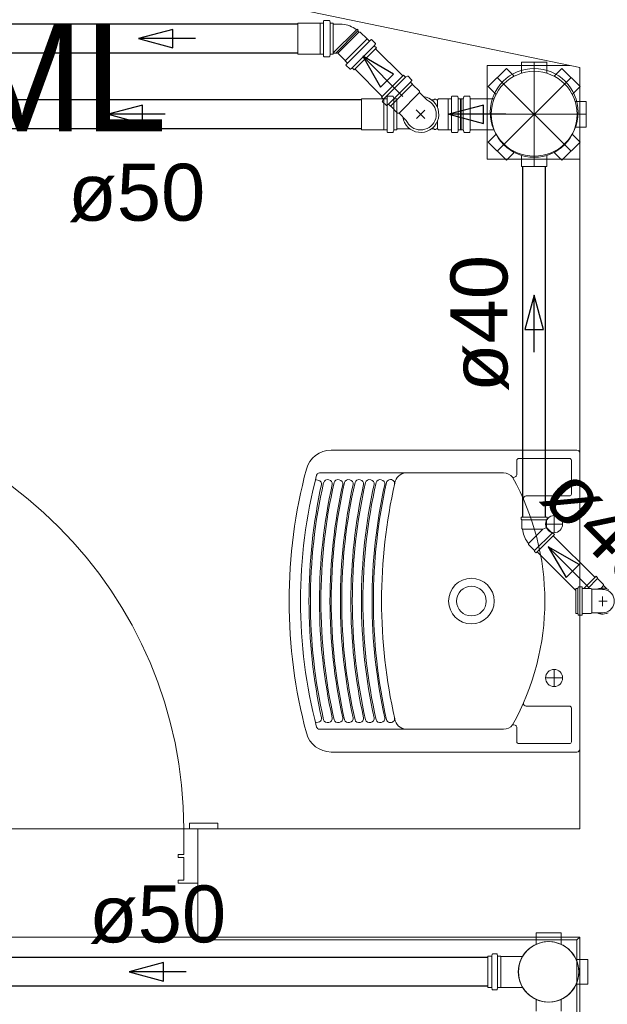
# Model space of a CAD drawing. Header units: millimetres. Extents: x 567 to 934, y -1 to 364.
# Tile 226 of 256: x 637.4 to 639.47, y 163.04 to 166.5. Entities that reach past the tile are written whole.
import ezdxf

# ---------------------------------------------------------------- set-up
doc = ezdxf.new("R2010")
doc.units = ezdxf.units.MM
doc.header["$MEASUREMENT"] = 0
doc.linetypes.add('DASHDOT', pattern=[2.54, 1.27, -0.635, 0, -0.635])
doc.linetypes.add('NULL', pattern=[0])
doc.layers.add('ARQ FINA', color=8, linetype='Continuous')
for name, color, linetype, lineweight in [('CV-Condutos', 14, 'Continuous', 25), ('CV-Sentido conduto', 14, 'Continuous', 30), ('Simbolos', 14, 'Continuous', 20), ('Simbolos_int', 14, 'Continuous', 15), ('TQ-Condutos', 14, 'Continuous', 25), ('TQ-Sentido conduto', 14, 'Continuous', 30), ('TQ-Textos conduto', 7, 'Continuous', 9)]:
    doc.layers.add(name, color=color, linetype=linetype, lineweight=lineweight)
doc.styles.add('Arial', font='arial.ttf')

msp = doc.modelspace()

# ---------------------------------------------------------------- linework, layer by layer
at = {"layer": 'ARQ FINA', "lineweight": 5}
for p, q in [((636.2294, 166.9848), (639.3694, 166.333)), ((639.0449, 166.011), (639.0449, 166.34)), ((639.0449, 166.34), (639.3359, 166.34)), ((639.3359, 166.34), (639.0449, 166.34)), ((639.0449, 166.34), (639.0449, 166.011)), ((639.0449, 166.011), (639.0449, 166.34)), ((639.0449, 166.34), (639.3359, 166.34)), ((639.3694, 166.333), (639.3694, 163.6591)), ((639.3694, 166.011), (639.0449, 166.011)), ((639.0449, 166.011), (639.3694, 166.011)), ((639.3694, 166.011), (639.0449, 166.011)), ((639.3594, 164.9891), (638.4969, 164.9891)), ((639.1486, 164.9022), (639.1486, 164.9531)), ((639.1554, 164.96), (639.3334, 164.96)), ((639.3402, 164.9531), (639.3402, 164.8351)), ((638.4556, 164.9091), (639.1023, 164.9091)), ((638.4572, 164.8819), (638.4419, 164.8858)), ((639.3334, 164.8283), (639.1817, 164.8283)), ((639.2794, 164.7591), (639.2794, 164.6991)), ((639.2494, 164.7291), (639.3094, 164.7291)), ((639.2794, 164.2191), (639.2794, 164.1591)), ((639.2494, 164.1891), (639.3094, 164.1891)), ((639.3334, 164.0902), (639.1817, 164.0902)), ((639.3402, 163.9654), (639.3402, 164.0834)), ((638.4559, 164.0356), (638.442, 164.0321)), ((639.1023, 164.0091), (638.4556, 164.0091)), ((639.1486, 164.0164), (639.1486, 163.9654)), ((638.4969, 163.9291), (639.3594, 163.9291)), ((639.1554, 163.9586), (639.3334, 163.9586)), ((637.9794, 163.6591), (636.5594, 163.6591)), ((638.0294, 163.6591), (637.9794, 163.6591)), ((637.9794, 163.6591), (637.9794, 163.5691)), ((638.0994, 163.6791), (637.9994, 163.6791)), ((637.9994, 163.6791), (637.9994, 163.6591)), ((637.9994, 163.6591), (638.0294, 163.6591)), ((639.3694, 163.6591), (638.0294, 163.6591)), ((638.0294, 163.6591), (638.0294, 163.2791)), ((638.0994, 163.6591), (638.0994, 163.6791)), ((637.9794, 163.5691), (637.9594, 163.5691)), ((637.9594, 163.5691), (637.9594, 163.5591)), ((637.9594, 163.5591), (637.9794, 163.5591)), ((637.9794, 163.5591), (637.9794, 163.4791)), ((637.9794, 163.4791), (637.9594, 163.4791)), ((637.9594, 163.4791), (637.9594, 163.4691)), ((637.9594, 163.4691), (638.0294, 163.4691)), ((636.4294, 163.2791), (638.0294, 163.2791)), ((638.0294, 163.2791), (639.3694, 163.2791)), ((638.0494, 163.2691), (638.0494, 163.2791)), ((638.0494, 163.2691), (639.3594, 163.2691)), ((639.3694, 163.2791), (639.3594, 163.2691)), ((639.3594, 162.0791), (639.3594, 163.2691)), ((639.3694, 163.2791), (639.3694, 157.8755))]:
    msp.add_line(p, q, dxfattribs=at)
msp.add_circle((638.9891, 164.4591), 0.08, dxfattribs=at)
for centre, radius, start, end in [((639.2094, 166.1755), 0.154, 90, 270), ((639.2094, 166.1755), 0.154, 270, 90), ((636.4794, 163.6591), 1.5, 0, 90), ((638.4969, 164.8991), 0.09, 90, 165.0895), ((639.3594, 164.9791), 0.01, 360, 90), ((639.1554, 164.9531), 0.0068, 90, 180), ((639.3334, 164.9531), 0.0068, 0, 90), ((640.1494, 164.4591), 1.8, 165.0895, 180), ((640.1494, 164.4591), 1.76, 165.438, 194.5621), ((638.4556, 164.8991), 0.01, 90, 165.438), ((638.7618, 164.8675), 0.0418, 93.3239, 172.6757), ((639.1021, 164.8688), 0.0404, 39.0437, 89.7957), ((639.1372, 164.9054), 0.0118, 251.6854, 344.0446), ((638.3555, 164.4592), 0.8913, 330.7855, 29.2136), ((640.3506, 164.4591), 1.9316, 167.7567, 192.2433), ((640.3136, 164.4591), 1.8896, 167.2621, 192.7346), ((640.3538, 164.4591), 1.8978, 167.5285, 192.4715), ((638.4493, 164.8707), 0.0138, 351.9143, 54.6727), ((640.3504, 164.4591), 1.8896, 167.2621, 192.7346), ((640.3906, 164.4591), 1.8978, 167.5285, 192.4715), ((640.3869, 164.4591), 1.8896, 167.2621, 192.7346), ((640.4271, 164.4591), 1.8978, 167.5285, 192.4715), ((640.4237, 164.4591), 1.8896, 167.2621, 192.7346), ((640.4639, 164.4591), 1.8978, 167.5285, 192.4715), ((640.4608, 164.4591), 1.8896, 167.2621, 192.7346), ((640.501, 164.4591), 1.8978, 167.5285, 192.4715), ((640.4979, 164.4591), 1.8896, 167.2621, 192.7346), ((640.5381, 164.4591), 1.8978, 167.5285, 192.4715), ((640.5415, 164.4591), 1.8964, 167.3097, 192.6905), ((640.536, 164.4591), 1.8622, 167.1663, 192.8337), ((639.1817, 164.818), 0.0103, 90, 180), ((639.3334, 164.8351), 0.0068, 270, 0), ((639.2794, 164.7291), 0.03, 90, 270), ((639.2794, 164.7291), 0.03, 90, 270), ((639.2794, 164.7291), 0.03, 270, 90), ((639.2794, 164.7291), 0.03, 270, 90), ((638.9891, 164.4591), 0.052, 0, 180), ((640.1494, 164.4591), 1.8, 180, 194.9105), ((638.9891, 164.4591), 0.052, 180, 0), ((639.2794, 164.1891), 0.03, 90, 270), ((639.2794, 164.1891), 0.03, 90, 270), ((639.2794, 164.1891), 0.03, 270, 90), ((639.2794, 164.1891), 0.03, 270, 90), ((639.1817, 164.1005), 0.0102, 180, 270), ((639.3334, 164.0834), 0.00681, 0, 90), ((638.7618, 164.0508), 0.0418, 187.3239, 266.6762), ((638.4969, 164.0191), 0.09, 194.9105, 270), ((638.4556, 164.0191), 0.01, 194.5621, 270), ((639.1021, 164.0498), 0.0404, 270.199, 320.9647), ((639.1372, 164.0131), 0.0118, 15.9512, 108.2638), ((639.1554, 163.9654), 0.0068, 180, 270), ((639.3334, 163.9654), 0.0068, 270, 0), ((639.3594, 163.9391), 0.01, 270, 0)]:
    msp.add_arc(centre, radius, start, end, dxfattribs=at)
for centre, major_axis, ratio, start_param, end_param in [((638.4857, 164.8723), (-0.0151, 0.0033), 0.866837, 3.141593, 6.275174), ((638.5224, 164.8723), (-0.0151, 0.0033), 0.866837, 3.141593, 6.275174), ((638.559, 164.8723), (-0.0151, 0.0033), 0.866837, 3.141593, 6.275174), ((638.5957, 164.8723), (-0.0151, 0.0033), 0.866837, 3.141593, 6.275174), ((638.6328, 164.8723), (-0.0151, 0.0033), 0.866837, 3.141593, 6.275174), ((638.6699, 164.8723), (-0.0151, 0.0033), 0.866837, 3.141593, 6.275174), ((638.7055, 164.8726), (-0.014, 0.0032), 0.924198, 3.141593, 6.283784), ((638.451, 164.0466), (0.0119, 0.0029), 0.98253, 4.891996, 6.283185), ((638.4857, 164.046), (0.0151, 0.0033), 0.86017, 3.141593, 6.283185), ((638.5224, 164.046), (0.0151, 0.0033), 0.86017, 3.141593, 6.283185), ((638.559, 164.046), (0.0151, 0.0033), 0.86017, 3.141593, 6.283185), ((638.5957, 164.046), (0.0151, 0.0033), 0.86017, 3.141593, 6.283185), ((638.6328, 164.046), (0.0151, 0.0033), 0.86017, 3.141593, 6.283185), ((638.6699, 164.046), (0.0151, 0.0033), 0.86017, 3.141593, 6.283185), ((638.7055, 164.0457), (0.014, 0.0032), 0.924203, 3.140999, 6.28319)]:
    msp.add_ellipse(centre, major_axis=major_axis, ratio=ratio, start_param=start_param, end_param=end_param, dxfattribs=at)
at = {"layer": 'CV-Condutos'}
for p, q in [((638.3801, 166.4851), (637.3281, 166.4851)), ((638.3801, 166.3837), (637.3281, 166.3837)), ((638.748, 166.3033), (638.6527, 166.3986)), ((638.6763, 166.2316), (638.581, 166.3269))]:
    msp.add_line(p, q, dxfattribs=at)
at = {"layer": 'CV-Sentido conduto'}
for p, q in [((637.9418, 166.4667), (637.8211, 166.4344)), ((637.9418, 166.402), (637.9418, 166.4667)), ((637.8211, 166.4344), (637.9418, 166.402)), ((638.6075, 166.3721), (638.67, 166.2639)), ((638.7158, 166.3096), (638.6075, 166.3721)), ((638.67, 166.2639), (638.7158, 166.3096))]:
    msp.add_line(p, q, dxfattribs=at)
for points in [[(638.0211, 166.4344), (637.8211, 166.4344)], [(638.7489, 166.2307), (638.6075, 166.3721)]]:
    msp.add_lwpolyline(points, dxfattribs=at)
at = {"layer": 'Simbolos'}
for p, q in [((638.4582, 166.4887), (638.3801, 166.4887)), ((638.4586, 166.4891), (638.4582, 166.4887)), ((638.468, 166.4891), (638.4586, 166.4891)), ((638.4704, 166.4961), (638.47, 166.4909)), ((638.4899, 166.498), (638.4724, 166.498)), ((638.4919, 166.4965), (638.4935, 166.4905)), ((638.5041, 166.4891), (638.4954, 166.4891)), ((638.5041, 166.4891), (638.5041, 166.3797)), ((638.529, 166.4851), (638.5041, 166.4851)), ((638.5857, 166.4656), (638.5881, 166.4675)), ((638.5922, 166.4634), (638.5881, 166.4675)), ((638.5903, 166.4611), (638.5922, 166.4634)), ((638.5939, 166.4574), (638.5903, 166.4611)), ((638.599, 166.4574), (638.5939, 166.4574)), ((638.6228, 166.4336), (638.599, 166.4574)), ((638.6234, 166.4336), (638.6228, 166.4336)), ((638.63, 166.427), (638.6234, 166.4336)), ((638.6367, 166.4303), (638.6327, 166.4269)), ((638.6518, 166.4178), (638.6394, 166.4302)), ((638.6521, 166.4154), (638.6491, 166.41)), ((638.4582, 166.3801), (638.3801, 166.3801)), ((638.4586, 166.3797), (638.4582, 166.3801)), ((638.5203, 166.3837), (638.5041, 166.3837)), ((638.5222, 166.3806), (638.5222, 166.3817)), ((638.546, 166.3569), (638.5222, 166.3806)), ((638.6555, 166.4015), (638.5782, 166.3241)), ((638.6555, 166.4015), (638.6494, 166.4076)), ((638.468, 166.3797), (638.4586, 166.3797)), ((638.4704, 166.3726), (638.47, 166.3778)), ((638.4899, 166.3708), (638.4724, 166.3708)), ((638.4919, 166.3722), (638.4935, 166.3782)), ((638.5041, 166.3797), (638.4954, 166.3797)), ((638.546, 166.3563), (638.546, 166.3569)), ((638.5526, 166.3497), (638.546, 166.3563)), ((638.5494, 166.3429), (638.5528, 166.347)), ((639.1644, 166.3515), (639.1644, 166.3126)), ((639.1644, 166.3515), (639.2544, 166.3515)), ((639.2544, 166.3515), (639.2544, 166.3126)), ((638.5619, 166.3278), (638.5495, 166.3402)), ((638.5643, 166.3275), (638.5696, 166.3306)), ((638.5782, 166.3241), (638.572, 166.3303)), ((639.0481, 166.2661), (639.1118, 166.3297)), ((639.1118, 166.3297), (639.1393, 166.3022)), ((639.3069, 166.3297), (639.2795, 166.3022)), ((639.3069, 166.3297), (639.3706, 166.2661)), ((638.7508, 166.3061), (638.6734, 166.2287)), ((638.7508, 166.3061), (638.7569, 166.3)), ((638.7646, 166.3027), (638.7593, 166.2996)), ((638.7671, 166.3024), (638.7794, 166.29)), ((638.7796, 166.2873), (638.7762, 166.2832)), ((638.7763, 166.2805), (638.7829, 166.2739)), ((638.7829, 166.2739), (638.7829, 166.2734)), ((638.7829, 166.2734), (638.8067, 166.2496)), ((638.8067, 166.2496), (638.8067, 166.2445)), ((638.8067, 166.2445), (638.8324, 166.2188)), ((639.0481, 166.2661), (639.0756, 166.2386)), ((639.3706, 166.2661), (639.3431, 166.2386)), ((638.6814, 166.2228), (638.6033, 166.2228)), ((638.6734, 166.2287), (638.6795, 166.2226)), ((638.6768, 166.2149), (638.6799, 166.2202)), ((638.6771, 166.2124), (638.6895, 166.2001)), ((638.6818, 166.2232), (638.6814, 166.2228)), ((638.6911, 166.2232), (638.6818, 166.2232)), ((638.6936, 166.2303), (638.6931, 166.225)), ((638.7131, 166.2321), (638.6956, 166.2321)), ((638.715, 166.2306), (638.7166, 166.2247)), ((638.7273, 166.2232), (638.7186, 166.2232)), ((638.7273, 166.2232), (638.7273, 166.1138)), ((638.8586, 166.2191), (638.8495, 166.2191)), ((638.8586, 166.2191), (638.8588, 166.2221)), ((638.8647, 166.2221), (638.8588, 166.2221)), ((638.865, 166.2191), (638.8647, 166.2221)), ((638.8702, 166.2191), (638.865, 166.2191)), ((638.8738, 166.2227), (638.8702, 166.2191)), ((638.9074, 166.2227), (638.8738, 166.2227)), ((638.9078, 166.2231), (638.9074, 166.2227)), ((638.9171, 166.2231), (638.9078, 166.2231)), ((638.9196, 166.2302), (638.9191, 166.2249)), ((638.9391, 166.232), (638.9216, 166.232)), ((638.941, 166.2305), (638.9426, 166.2246)), ((638.9533, 166.2231), (638.9446, 166.2231)), ((638.9504, 166.1138), (638.9504, 166.2232)), ((638.9504, 166.2232), (638.9591, 166.2232)), ((638.9533, 166.1137), (638.9533, 166.2231)), ((638.9626, 166.2306), (638.961, 166.2247)), ((638.9645, 166.2321), (638.982, 166.2321)), ((638.984, 166.2303), (638.9845, 166.225)), ((638.9865, 166.2232), (639.0686, 166.2232)), ((639.3924, 166.2135), (639.3535, 166.2135)), ((639.3924, 166.2135), (639.3924, 166.1235)), ((638.6922, 166.1999), (638.6962, 166.2033)), ((638.699, 166.2032), (638.7056, 166.1966)), ((638.7056, 166.1966), (638.7061, 166.1966)), ((638.7061, 166.1966), (638.7299, 166.1728)), ((638.7299, 166.1728), (638.735, 166.1728)), ((638.735, 166.1728), (638.7607, 166.1471)), ((638.6814, 166.1142), (638.6033, 166.1142)), ((638.6818, 166.1138), (638.6814, 166.1142)), ((638.6911, 166.1138), (638.6818, 166.1138)), ((638.6936, 166.1067), (638.6931, 166.112)), ((638.7131, 166.1049), (638.6956, 166.1049)), ((638.715, 166.1064), (638.7166, 166.1123)), ((638.7273, 166.1138), (638.7186, 166.1138)), ((638.7727, 166.1177), (638.7273, 166.1177)), ((638.8586, 166.1177), (638.8495, 166.1177)), ((638.8586, 166.1177), (638.8588, 166.1147)), ((638.8647, 166.1147), (638.8588, 166.1147)), ((638.865, 166.1177), (638.8647, 166.1147)), ((638.8702, 166.1177), (638.865, 166.1177)), ((638.8738, 166.1141), (638.8702, 166.1177)), ((638.9074, 166.1141), (638.8738, 166.1141)), ((638.9078, 166.1137), (638.9074, 166.1141)), ((638.9171, 166.1137), (638.9078, 166.1137)), ((638.9196, 166.1066), (638.9191, 166.1119)), ((638.9391, 166.1048), (638.9216, 166.1048)), ((638.941, 166.1063), (638.9426, 166.1122)), ((638.9533, 166.1137), (638.9446, 166.1137)), ((638.9504, 166.1138), (638.9591, 166.1138)), ((638.9626, 166.1064), (638.961, 166.1123)), ((638.9645, 166.1049), (638.982, 166.1049)), ((638.984, 166.1067), (638.9845, 166.112)), ((638.9865, 166.1138), (639.0686, 166.1138)), ((639.3924, 166.1235), (639.3535, 166.1235)), ((639.0481, 166.0709), (639.0756, 166.0984)), ((639.1118, 166.0073), (639.0481, 166.0709)), ((639.3706, 166.0709), (639.3069, 166.0073)), ((639.3706, 166.0709), (639.3431, 166.0984)), ((639.1118, 166.0073), (639.1393, 166.0348)), ((639.3069, 166.0073), (639.2795, 166.0348)), ((639.1644, 165.9855), (639.1644, 166.0244)), ((639.2544, 165.9855), (639.2544, 166.0244)), ((639.2544, 165.9855), (639.1644, 165.9855)), ((639.255, 164.7542), (639.1638, 164.7542)), ((639.1638, 164.7542), (639.1638, 164.7462)), ((639.1638, 164.7462), (639.1658, 164.7442)), ((639.1658, 164.7442), (639.1658, 164.7142)), ((639.255, 164.7462), (639.253, 164.7442)), ((639.253, 164.7442), (639.253, 164.7172)), ((639.255, 164.7542), (639.255, 164.7462)), ((639.1658, 164.7142), (639.1682, 164.7118)), ((639.2805, 164.6925), (639.216, 164.628)), ((639.272, 164.6982), (639.253, 164.7172)), ((639.2748, 164.6982), (639.272, 164.6982)), ((639.2805, 164.6925), (639.2748, 164.6982)), ((639.1891, 164.6577), (639.1891, 164.6611)), ((639.2104, 164.6365), (639.1891, 164.6577)), ((639.2104, 164.6337), (639.2104, 164.6365)), ((639.216, 164.628), (639.2104, 164.6337)), ((639.4265, 164.5466), (639.3832, 164.5033)), ((639.4265, 164.5466), (639.4321, 164.5409)), ((639.4321, 164.5409), (639.4321, 164.5381)), ((639.4321, 164.5381), (639.4533, 164.5169)), ((639.4533, 164.5169), (639.4533, 164.5134)), ((639.4647, 164.5021), (639.4533, 164.5134)), ((639.3554, 164.5033), (639.3554, 164.4151)), ((639.3554, 164.5033), (639.3616, 164.5033)), ((639.3643, 164.5078), (639.3635, 164.5048)), ((639.3663, 164.5093), (639.3758, 164.5093)), ((639.3778, 164.5075), (639.378, 164.5051)), ((639.38, 164.5033), (639.4084, 164.5033)), ((639.4084, 164.5033), (639.4113, 164.5004)), ((639.4298, 164.5004), (639.4113, 164.5004)), ((639.4494, 164.5004), (639.4298, 164.5004)), ((639.3554, 164.4151), (639.3616, 164.4151)), ((639.3643, 164.4106), (639.3635, 164.4136)), ((639.3663, 164.4091), (639.3758, 164.4091)), ((639.3778, 164.4109), (639.378, 164.4133)), ((639.38, 164.4151), (639.4084, 164.4151)), ((639.4084, 164.4151), (639.4113, 164.418)), ((639.4298, 164.418), (639.4113, 164.418)), ((639.4494, 164.418), (639.4298, 164.418)), ((639.2164, 163.2944), (639.3036, 163.2944)), ((639.2164, 163.2539), (639.2164, 163.2944)), ((639.3036, 163.2539), (639.3036, 163.2944)), ((639.0464, 163.2117), (639.0464, 163.1023)), ((639.0464, 163.2117), (639.0604, 163.2117)), ((639.0604, 163.2117), (639.0624, 163.2192)), ((639.0643, 163.2206), (639.0781, 163.2206)), ((639.0805, 163.2136), (639.0801, 163.2188)), ((639.0825, 163.2117), (639.0919, 163.2117)), ((639.0919, 163.2117), (639.0923, 163.2113)), ((639.0923, 163.2113), (639.167, 163.2113)), ((639.3568, 163.2006), (639.3982, 163.2006)), ((639.3982, 163.2006), (639.3982, 163.1134)), ((639.0464, 163.1023), (639.0604, 163.1023)), ((639.0604, 163.1023), (639.0624, 163.0949)), ((639.0805, 163.1005), (639.0801, 163.0953)), ((639.0825, 163.1023), (639.0919, 163.1023)), ((639.0919, 163.1023), (639.0923, 163.1027)), ((639.0923, 163.1027), (639.167, 163.1027)), ((639.3568, 163.1134), (639.3982, 163.1134)), ((639.0643, 163.0934), (639.0781, 163.0934)), ((639.2164, 163.0602), (639.2164, 163.0189)), ((639.3036, 163.0602), (639.3036, 163.0189))]:
    msp.add_line(p, q, dxfattribs=at)
for points in [[(638.468, 166.4891), (638.4683, 166.4891), (638.4686, 166.4892), (638.4689, 166.4893), (638.4692, 166.4895), (638.4694, 166.4897), (638.4696, 166.49), (638.4698, 166.4902), (638.4699, 166.4906), (638.47, 166.4909)], [(638.4724, 166.498), (638.4721, 166.4979), (638.4718, 166.4978), (638.4715, 166.4977), (638.4712, 166.4975), (638.471, 166.4973), (638.4708, 166.4971), (638.4706, 166.4968), (638.4705, 166.4965), (638.4704, 166.4961)], [(638.4919, 166.4965), (638.4918, 166.4967), (638.4916, 166.497), (638.4915, 166.4972), (638.4913, 166.4974), (638.491, 166.4976), (638.4908, 166.4978), (638.4905, 166.4979), (638.4902, 166.4979), (638.4899, 166.498)], [(638.4935, 166.4905), (638.4936, 166.4903), (638.4937, 166.49), (638.4939, 166.4898), (638.4941, 166.4896), (638.4943, 166.4894), (638.4946, 166.4892), (638.4948, 166.4891), (638.4951, 166.4891), (638.4954, 166.4891)], [(638.5857, 166.4656), (638.5802, 166.4695), (638.5744, 166.4731), (638.5684, 166.4761), (638.5621, 166.4788), (638.5557, 166.481), (638.5492, 166.4827), (638.5425, 166.484), (638.5358, 166.4848), (638.529, 166.4851)], [(638.63, 166.427), (638.6302, 166.4268), (638.6305, 166.4266), (638.6308, 166.4265), (638.6311, 166.4265), (638.6315, 166.4264), (638.6318, 166.4265), (638.6321, 166.4266), (638.6324, 166.4267), (638.6327, 166.4269)], [(638.6394, 166.4302), (638.6392, 166.4304), (638.6389, 166.4306), (638.6386, 166.4307), (638.6383, 166.4307), (638.6379, 166.4308), (638.6376, 166.4307), (638.6373, 166.4306), (638.637, 166.4305), (638.6367, 166.4303)], [(638.6521, 166.4154), (638.6523, 166.4156), (638.6523, 166.4159), (638.6524, 166.4162), (638.6524, 166.4165), (638.6524, 166.4168), (638.6523, 166.4171), (638.6522, 166.4173), (638.652, 166.4176), (638.6518, 166.4178)], [(638.5223, 166.3816), (638.5222, 166.382), (638.5221, 166.3823), (638.522, 166.3826), (638.5218, 166.3829), (638.5215, 166.3832), (638.5213, 166.3834), (638.5209, 166.3835), (638.5206, 166.3836), (638.5203, 166.3836)], [(638.6491, 166.41), (638.6489, 166.4098), (638.6489, 166.4095), (638.6488, 166.4092), (638.6488, 166.4089), (638.6488, 166.4086), (638.6489, 166.4084), (638.649, 166.4081), (638.6492, 166.4078), (638.6494, 166.4076)], [(638.47, 166.3778), (638.4699, 166.3782), (638.4698, 166.3785), (638.4696, 166.3788), (638.4694, 166.379), (638.4692, 166.3792), (638.4689, 166.3794), (638.4686, 166.3795), (638.4683, 166.3796), (638.468, 166.3797)], [(638.4704, 166.3726), (638.4705, 166.3723), (638.4706, 166.3719), (638.4708, 166.3717), (638.471, 166.3714), (638.4712, 166.3712), (638.4715, 166.371), (638.4718, 166.3709), (638.4721, 166.3708), (638.4724, 166.3708)], [(638.4899, 166.3708), (638.4902, 166.3708), (638.4905, 166.3708), (638.4908, 166.3709), (638.491, 166.3711), (638.4913, 166.3713), (638.4915, 166.3715), (638.4916, 166.3717), (638.4918, 166.372), (638.4919, 166.3722)], [(638.4954, 166.3797), (638.4951, 166.3796), (638.4948, 166.3796), (638.4946, 166.3795), (638.4943, 166.3793), (638.4941, 166.3791), (638.4939, 166.3789), (638.4937, 166.3787), (638.4936, 166.3784), (638.4935, 166.3782)], [(638.5527, 166.347), (638.5529, 166.3472), (638.5531, 166.3475), (638.5532, 166.3479), (638.5532, 166.3482), (638.5532, 166.3485), (638.5531, 166.3488), (638.553, 166.3491), (638.5528, 166.3494), (638.5526, 166.3497)], [(638.5494, 166.3429), (638.5492, 166.3427), (638.549, 166.3424), (638.5489, 166.342), (638.5489, 166.3417), (638.5489, 166.3414), (638.549, 166.3411), (638.5491, 166.3408), (638.5493, 166.3405), (638.5495, 166.3402)], [(638.5619, 166.3278), (638.5621, 166.3276), (638.5623, 166.3275), (638.5626, 166.3274), (638.5629, 166.3273), (638.5632, 166.3273), (638.5635, 166.3273), (638.5637, 166.3273), (638.564, 166.3274), (638.5643, 166.3275)], [(638.572, 166.3303), (638.5718, 166.3305), (638.5716, 166.3306), (638.5713, 166.3307), (638.571, 166.3308), (638.5707, 166.3309), (638.5704, 166.3308), (638.5702, 166.3308), (638.5699, 166.3307), (638.5696, 166.3306)], [(638.7569, 166.3), (638.7571, 166.2998), (638.7574, 166.2996), (638.7576, 166.2995), (638.7579, 166.2994), (638.7582, 166.2994), (638.7585, 166.2994), (638.7588, 166.2994), (638.7591, 166.2995), (638.7593, 166.2996)], [(638.7671, 166.3024), (638.7668, 166.3026), (638.7666, 166.3027), (638.7663, 166.3028), (638.766, 166.3029), (638.7658, 166.303), (638.7655, 166.303), (638.7652, 166.3029), (638.7649, 166.3028), (638.7646, 166.3027)], [(638.7762, 166.2833), (638.776, 166.283), (638.7759, 166.2827), (638.7758, 166.2824), (638.7757, 166.282), (638.7757, 166.2817), (638.7758, 166.2814), (638.7759, 166.2811), (638.7761, 166.2808), (638.7763, 166.2806)], [(638.7796, 166.2873), (638.7798, 166.2876), (638.7799, 166.2879), (638.78, 166.2882), (638.78, 166.2885), (638.78, 166.2888), (638.78, 166.2892), (638.7798, 166.2895), (638.7797, 166.2898), (638.7795, 166.29)], [(638.6768, 166.2149), (638.6767, 166.2146), (638.6766, 166.2143), (638.6765, 166.214), (638.6765, 166.2138), (638.6766, 166.2135), (638.6766, 166.2132), (638.6768, 166.2129), (638.6769, 166.2127), (638.6771, 166.2125)], [(638.6799, 166.2202), (638.68, 166.2205), (638.6801, 166.2207), (638.6801, 166.221), (638.6801, 166.2213), (638.6801, 166.2216), (638.68, 166.2219), (638.6799, 166.2221), (638.6797, 166.2224), (638.6796, 166.2226)], [(638.6911, 166.2232), (638.6915, 166.2232), (638.6918, 166.2233), (638.6921, 166.2234), (638.6924, 166.2236), (638.6926, 166.2239), (638.6928, 166.2241), (638.693, 166.2244), (638.6931, 166.2247), (638.6931, 166.225)], [(638.6956, 166.2321), (638.6953, 166.2321), (638.6949, 166.232), (638.6946, 166.2319), (638.6944, 166.2317), (638.6941, 166.2315), (638.6939, 166.2312), (638.6938, 166.2309), (638.6936, 166.2306), (638.6936, 166.2303)], [(638.715, 166.2306), (638.7149, 166.2309), (638.7148, 166.2312), (638.7146, 166.2314), (638.7144, 166.2316), (638.7142, 166.2318), (638.714, 166.2319), (638.7137, 166.232), (638.7134, 166.2321), (638.7131, 166.2321)], [(638.7166, 166.2247), (638.7167, 166.2244), (638.7169, 166.2242), (638.717, 166.2239), (638.7172, 166.2237), (638.7175, 166.2235), (638.7177, 166.2234), (638.718, 166.2233), (638.7183, 166.2232), (638.7186, 166.2232)], [(638.7607, 166.1471), (638.7643, 166.14), (638.7689, 166.1336), (638.7744, 166.1279), (638.7806, 166.123), (638.7875, 166.1191), (638.7948, 166.1162), (638.8026, 166.1144), (638.8104, 166.1137), (638.8183, 166.1142), (638.8261, 166.1158), (638.8335, 166.1186), (638.8405, 166.1223), (638.8468, 166.1271), (638.8524, 166.1327), (638.8572, 166.139), (638.8609, 166.146), (638.8637, 166.1534), (638.8653, 166.1611), (638.8658, 166.169), (638.8651, 166.1769), (638.8633, 166.1846), (638.8604, 166.192), (638.8565, 166.1989), (638.8516, 166.2051), (638.8459, 166.2106), (638.8394, 166.2152), (638.8324, 166.2188)], [(638.9171, 166.2231), (638.9175, 166.2232), (638.9178, 166.2232), (638.9181, 166.2234), (638.9184, 166.2235), (638.9186, 166.2238), (638.9188, 166.224), (638.919, 166.2243), (638.9191, 166.2246), (638.9191, 166.225)], [(638.9216, 166.232), (638.9213, 166.232), (638.9209, 166.2319), (638.9206, 166.2318), (638.9204, 166.2316), (638.9201, 166.2314), (638.9199, 166.2311), (638.9198, 166.2308), (638.9196, 166.2305), (638.9196, 166.2302)], [(638.941, 166.2305), (638.9409, 166.2308), (638.9408, 166.2311), (638.9406, 166.2313), (638.9404, 166.2315), (638.9402, 166.2317), (638.94, 166.2318), (638.9397, 166.2319), (638.9394, 166.232), (638.9391, 166.232)], [(638.9426, 166.2246), (638.9427, 166.2243), (638.9429, 166.2241), (638.943, 166.2238), (638.9432, 166.2236), (638.9435, 166.2235), (638.9437, 166.2233), (638.944, 166.2232), (638.9443, 166.2232), (638.9446, 166.2231)], [(638.9591, 166.2232), (638.9594, 166.2232), (638.9596, 166.2233), (638.9599, 166.2234), (638.9602, 166.2235), (638.9604, 166.2237), (638.9606, 166.2239), (638.9608, 166.2242), (638.9609, 166.2244), (638.961, 166.2247)], [(638.9645, 166.2321), (638.9642, 166.2321), (638.964, 166.232), (638.9637, 166.2319), (638.9634, 166.2318), (638.9632, 166.2316), (638.963, 166.2314), (638.9628, 166.2312), (638.9627, 166.2309), (638.9626, 166.2306)], [(638.984, 166.2303), (638.984, 166.2306), (638.9839, 166.2309), (638.9837, 166.2312), (638.9835, 166.2315), (638.9833, 166.2317), (638.983, 166.2319), (638.9827, 166.232), (638.9824, 166.2321), (638.982, 166.2321)], [(638.9845, 166.225), (638.9846, 166.2247), (638.9847, 166.2244), (638.9848, 166.2241), (638.985, 166.2239), (638.9853, 166.2236), (638.9856, 166.2234), (638.9859, 166.2233), (638.9862, 166.2232), (638.9865, 166.2232)], [(638.6895, 166.2001), (638.6898, 166.1998), (638.69, 166.1997), (638.6904, 166.1996), (638.6907, 166.1995), (638.691, 166.1995), (638.6913, 166.1995), (638.6916, 166.1996), (638.6919, 166.1997), (638.6922, 166.1999)], [(638.699, 166.2032), (638.6987, 166.2034), (638.6984, 166.2036), (638.6981, 166.2037), (638.6978, 166.2038), (638.6975, 166.2038), (638.6971, 166.2037), (638.6968, 166.2037), (638.6965, 166.2035), (638.6963, 166.2033)], [(638.6931, 166.112), (638.6931, 166.1123), (638.693, 166.1126), (638.6928, 166.1129), (638.6926, 166.1132), (638.6924, 166.1134), (638.6921, 166.1136), (638.6918, 166.1137), (638.6915, 166.1138), (638.6911, 166.1138)], [(638.6936, 166.1067), (638.6936, 166.1064), (638.6938, 166.1061), (638.6939, 166.1058), (638.6941, 166.1056), (638.6944, 166.1053), (638.6946, 166.1051), (638.6949, 166.105), (638.6953, 166.1049), (638.6956, 166.1049)], [(638.7131, 166.1049), (638.7134, 166.1049), (638.7137, 166.105), (638.714, 166.1051), (638.7142, 166.1052), (638.7144, 166.1054), (638.7146, 166.1056), (638.7148, 166.1059), (638.7149, 166.1061), (638.715, 166.1064)], [(638.7186, 166.1138), (638.7183, 166.1138), (638.718, 166.1137), (638.7177, 166.1136), (638.7175, 166.1135), (638.7172, 166.1133), (638.717, 166.1131), (638.7169, 166.1129), (638.7167, 166.1126), (638.7166, 166.1123)], [(638.9191, 166.1119), (638.9191, 166.1122), (638.919, 166.1125), (638.9188, 166.1128), (638.9186, 166.1131), (638.9184, 166.1133), (638.9181, 166.1135), (638.9178, 166.1136), (638.9175, 166.1137), (638.9171, 166.1137)], [(638.9196, 166.1067), (638.9196, 166.1063), (638.9198, 166.106), (638.9199, 166.1057), (638.9201, 166.1055), (638.9204, 166.1052), (638.9206, 166.1051), (638.9209, 166.1049), (638.9213, 166.1049), (638.9216, 166.1048)], [(638.9391, 166.1048), (638.9394, 166.1049), (638.9397, 166.1049), (638.94, 166.105), (638.9402, 166.1052), (638.9404, 166.1053), (638.9406, 166.1055), (638.9408, 166.1058), (638.9409, 166.106), (638.941, 166.1063)], [(638.9446, 166.1137), (638.9443, 166.1137), (638.944, 166.1136), (638.9437, 166.1135), (638.9435, 166.1134), (638.9432, 166.1132), (638.943, 166.113), (638.9429, 166.1128), (638.9427, 166.1125), (638.9426, 166.1122)], [(638.961, 166.1123), (638.9609, 166.1126), (638.9608, 166.1129), (638.9606, 166.1131), (638.9604, 166.1133), (638.9602, 166.1135), (638.9599, 166.1136), (638.9596, 166.1137), (638.9594, 166.1138), (638.9591, 166.1138)], [(638.9626, 166.1064), (638.9627, 166.1061), (638.9628, 166.1059), (638.963, 166.1056), (638.9632, 166.1054), (638.9634, 166.1052), (638.9637, 166.1051), (638.964, 166.105), (638.9642, 166.1049), (638.9645, 166.1049)], [(638.982, 166.1049), (638.9824, 166.1049), (638.9827, 166.105), (638.983, 166.1051), (638.9833, 166.1053), (638.9835, 166.1056), (638.9837, 166.1058), (638.9839, 166.1061), (638.984, 166.1064), (638.984, 166.1067)], [(638.9865, 166.1138), (638.9862, 166.1138), (638.9859, 166.1137), (638.9856, 166.1136), (638.9853, 166.1134), (638.985, 166.1132), (638.9848, 166.1129), (638.9847, 166.1126), (638.9846, 166.1123), (638.9845, 166.112)], [(639.1682, 164.7118), (639.1693, 164.7057), (639.1707, 164.6998), (639.1725, 164.6939), (639.1745, 164.6881), (639.1769, 164.6824), (639.1795, 164.6768), (639.1824, 164.6714), (639.1857, 164.6662), (639.1891, 164.6611)], [(639.3616, 164.5033), (639.3619, 164.5033), (639.3621, 164.5034), (639.3624, 164.5035), (639.3627, 164.5036), (639.3629, 164.5038), (639.3631, 164.504), (639.3633, 164.5042), (639.3634, 164.5045), (639.3635, 164.5048)], [(639.3663, 164.5093), (639.366, 164.5092), (639.3657, 164.5092), (639.3654, 164.5091), (639.3652, 164.5089), (639.3649, 164.5088), (639.3647, 164.5086), (639.3645, 164.5083), (639.3644, 164.5081), (639.3643, 164.5078)], [(639.3778, 164.5074), (639.3777, 164.5078), (639.3776, 164.5081), (639.3775, 164.5084), (639.3773, 164.5086), (639.377, 164.5089), (639.3768, 164.509), (639.3765, 164.5092), (639.3761, 164.5092), (639.3758, 164.5093)], [(639.378, 164.5051), (639.378, 164.5048), (639.3782, 164.5045), (639.3783, 164.5042), (639.3785, 164.5039), (639.3788, 164.5037), (639.379, 164.5035), (639.3793, 164.5034), (639.3797, 164.5033), (639.38, 164.5033)], [(639.4494, 164.418), (639.4565, 164.4186), (639.4634, 164.4205), (639.47, 164.4235), (639.4758, 164.4276), (639.4809, 164.4327), (639.485, 164.4386), (639.4881, 164.4451), (639.4899, 164.452), (639.4905, 164.4592), (639.4899, 164.4663), (639.4881, 164.4733), (639.485, 164.4798), (639.4809, 164.4856), (639.4758, 164.4907), (639.47, 164.4948), (639.4634, 164.4979), (639.4565, 164.4997), (639.4494, 164.5003)], [(639.3635, 164.4136), (639.3634, 164.4139), (639.3633, 164.4141), (639.3631, 164.4144), (639.3629, 164.4146), (639.3627, 164.4147), (639.3624, 164.4149), (639.3621, 164.415), (639.3619, 164.415), (639.3616, 164.4151)], [(639.3643, 164.4106), (639.3644, 164.4103), (639.3645, 164.41), (639.3647, 164.4098), (639.3649, 164.4096), (639.3652, 164.4094), (639.3654, 164.4093), (639.3657, 164.4092), (639.366, 164.4091), (639.3663, 164.4091)], [(639.3758, 164.4091), (639.3761, 164.4091), (639.3765, 164.4092), (639.3768, 164.4093), (639.377, 164.4095), (639.3773, 164.4097), (639.3775, 164.41), (639.3776, 164.4103), (639.3777, 164.4106), (639.3778, 164.4109)], [(639.38, 164.4151), (639.3797, 164.415), (639.3793, 164.415), (639.379, 164.4148), (639.3788, 164.4146), (639.3785, 164.4144), (639.3783, 164.4142), (639.3782, 164.4139), (639.378, 164.4136), (639.378, 164.4132)], [(639.3505, 163.1014), (639.3587, 163.1179), (639.364, 163.1357), (639.3662, 163.1541), (639.3651, 163.1725), (639.3608, 163.1906), (639.3534, 163.2075), (639.3432, 163.223), (639.3305, 163.2364), (639.3157, 163.2475), (639.2991, 163.2558), (639.2814, 163.2611), (639.263, 163.2632), (639.2445, 163.2621), (639.2265, 163.2578), (639.2095, 163.2505), (639.1941, 163.2403), (639.1806, 163.2276), (639.1696, 163.2127), (639.1613, 163.1961), (639.156, 163.1784), (639.1539, 163.16), (639.155, 163.1415), (639.1592, 163.1235), (639.1666, 163.1065), (639.1768, 163.0911), (639.1895, 163.0776), (639.2044, 163.0666), (639.2209, 163.0583), (639.2386, 163.053), (639.257, 163.0509), (639.2755, 163.052), (639.2935, 163.0563), (639.3105, 163.0636), (639.326, 163.0738), (639.3394, 163.0865), (639.3505, 163.1014)], [(639.2044, 163.0666), (639.2209, 163.0583), (639.2386, 163.053), (639.257, 163.0509), (639.2755, 163.052), (639.2935, 163.0563), (639.3105, 163.0636), (639.326, 163.0738), (639.3394, 163.0865), (639.3505, 163.1014), (639.3587, 163.1179), (639.364, 163.1357), (639.3662, 163.1541), (639.3651, 163.1725), (639.3608, 163.1906), (639.3534, 163.2075), (639.3432, 163.223), (639.3305, 163.2364), (639.3157, 163.2475), (639.2991, 163.2558), (639.2814, 163.2611), (639.263, 163.2632), (639.2445, 163.2621), (639.2265, 163.2578), (639.2095, 163.2505), (639.1941, 163.2403), (639.1806, 163.2276), (639.1696, 163.2127), (639.1613, 163.1961), (639.156, 163.1784), (639.1539, 163.16), (639.155, 163.1415), (639.1592, 163.1235), (639.1666, 163.1065), (639.1768, 163.0911), (639.1895, 163.0776), (639.2044, 163.0666)], [(639.3157, 163.0666), (639.3305, 163.0776), (639.3432, 163.0911), (639.3534, 163.1065), (639.3608, 163.1235), (639.3651, 163.1415), (639.3662, 163.16), (639.364, 163.1784), (639.3587, 163.1961), (639.3505, 163.2127), (639.3394, 163.2276), (639.326, 163.2403), (639.3105, 163.2505), (639.2935, 163.2578), (639.2755, 163.2621), (639.257, 163.2632), (639.2386, 163.2611), (639.2209, 163.2558), (639.2044, 163.2475), (639.1895, 163.2364), (639.1768, 163.223), (639.1666, 163.2075), (639.1592, 163.1906), (639.155, 163.1725), (639.1539, 163.1541), (639.156, 163.1357), (639.1613, 163.1179), (639.1696, 163.1014), (639.1806, 163.0865), (639.1941, 163.0738), (639.2095, 163.0636), (639.2265, 163.0563), (639.2445, 163.052), (639.263, 163.0509), (639.2814, 163.053), (639.2991, 163.0583), (639.3157, 163.0666)], [(639.0588, 163.2117), (639.0591, 163.2118), (639.0594, 163.2118), (639.0597, 163.2119), (639.0599, 163.2121), (639.0602, 163.2122), (639.0604, 163.2125), (639.0605, 163.2127), (639.0607, 163.2129), (639.0608, 163.2132)], [(639.0643, 163.2206), (639.064, 163.2206), (639.0637, 163.2206), (639.0634, 163.2205), (639.0632, 163.2203), (639.063, 163.2201), (639.0628, 163.2199), (639.0626, 163.2197), (639.0625, 163.2194), (639.0624, 163.2192)], [(639.0801, 163.2188), (639.08, 163.2191), (639.0799, 163.2195), (639.0798, 163.2197), (639.0796, 163.22), (639.0793, 163.2202), (639.079, 163.2204), (639.0787, 163.2205), (639.0784, 163.2206), (639.0781, 163.2206)], [(639.0806, 163.2136), (639.0806, 163.2132), (639.0807, 163.2129), (639.0809, 163.2126), (639.0811, 163.2124), (639.0813, 163.2122), (639.0816, 163.212), (639.0819, 163.2118), (639.0822, 163.2118), (639.0825, 163.2117)], [(639.167, 163.2113), (639.1674, 163.2114), (639.1677, 163.2114), (639.168, 163.2115), (639.1684, 163.2116), (639.1687, 163.2118), (639.1689, 163.212), (639.1692, 163.2122), (639.1694, 163.2125), (639.1696, 163.2128)], [(639.0608, 163.1009), (639.0607, 163.1011), (639.0605, 163.1014), (639.0604, 163.1016), (639.0602, 163.1018), (639.0599, 163.102), (639.0597, 163.1022), (639.0594, 163.1023), (639.0591, 163.1023), (639.0588, 163.1023)], [(639.0781, 163.0934), (639.0784, 163.0935), (639.0787, 163.0935), (639.079, 163.0937), (639.0793, 163.0939), (639.0796, 163.0941), (639.0798, 163.0943), (639.0799, 163.0946), (639.08, 163.0949), (639.0801, 163.0953)], [(639.0825, 163.1023), (639.0822, 163.1023), (639.0819, 163.1022), (639.0816, 163.1021), (639.0813, 163.1019), (639.0811, 163.1017), (639.0809, 163.1014), (639.0807, 163.1012), (639.0806, 163.1008), (639.0806, 163.1005)], [(639.1696, 163.1013), (639.1694, 163.1016), (639.1692, 163.1018), (639.1689, 163.1021), (639.1687, 163.1023), (639.1684, 163.1024), (639.168, 163.1026), (639.1677, 163.1027), (639.1674, 163.1027), (639.167, 163.1027)], [(639.3157, 163.0666), (639.3203, 163.0696), (639.3247, 163.0729), (639.329, 163.0763), (639.3331, 163.08), (639.337, 163.0839), (639.3407, 163.088), (639.3442, 163.0923), (639.3474, 163.0968), (639.3505, 163.1014)], [(639.0624, 163.0949), (639.0625, 163.0946), (639.0626, 163.0944), (639.0628, 163.0942), (639.063, 163.0939), (639.0632, 163.0938), (639.0634, 163.0936), (639.0637, 163.0935), (639.064, 163.0935), (639.0643, 163.0934)]]:
    msp.add_lwpolyline(points, dxfattribs=at)
for centre, radius in [((639.2094, 166.1685), 0.151), ((639.26, 163.157), 0.1062)]:
    msp.add_circle(centre, radius, dxfattribs=at)
at = {"layer": 'Simbolos_int'}
for p, q in [((638.3801, 166.4887), (638.3801, 166.3801)), ((638.4586, 166.4891), (638.4586, 166.3797)), ((638.4698, 166.4891), (638.4698, 166.3797)), ((638.4939, 166.4891), (638.4939, 166.3797)), ((638.5041, 166.3837), (638.5041, 166.4851)), ((638.5857, 166.4656), (638.5041, 166.384)), ((638.5903, 166.4611), (638.5128, 166.3837)), ((638.5939, 166.4574), (638.5202, 166.3837)), ((638.6234, 166.4336), (638.546, 166.3563)), ((638.6313, 166.4257), (638.5539, 166.3484)), ((638.6483, 166.4087), (638.5709, 166.3314)), ((638.758, 166.2989), (638.6806, 166.2215)), ((638.775, 166.2818), (638.6976, 166.2045)), ((638.7056, 166.1966), (638.7829, 166.2739)), ((638.735, 166.1728), (638.8067, 166.2445)), ((638.6033, 166.2228), (638.6033, 166.1142)), ((638.6818, 166.2232), (638.6818, 166.1138)), ((638.693, 166.2232), (638.693, 166.1138)), ((638.717, 166.2232), (638.717, 166.1138)), ((638.8702, 166.2191), (638.8702, 166.1919)), ((638.9074, 166.1141), (638.9074, 166.2227)), ((638.919, 166.1137), (638.919, 166.2231)), ((638.943, 166.1137), (638.943, 166.2231)), ((638.9606, 166.1138), (638.9606, 166.2232)), ((638.9847, 166.1138), (638.9847, 166.2232)), ((638.7273, 166.1177), (638.7273, 166.1754)), ((638.8111, 166.1684), (638.7951, 166.1844)), ((638.7951, 166.1844), (638.8256, 166.1539)), ((638.8257, 166.1831), (638.7966, 166.1539)), ((638.8702, 166.1177), (638.8702, 166.1449)), ((639.253, 164.7442), (639.1658, 164.7442)), ((639.1682, 164.7118), (639.2398, 164.7118)), ((639.2398, 164.7118), (639.1891, 164.6611)), ((639.2104, 164.6365), (639.272, 164.6982)), ((639.2398, 164.7118), (639.2456, 164.7142)), ((639.2456, 164.7142), (639.253, 164.7172)), ((639.4321, 164.5381), (639.3973, 164.5033)), ((639.4533, 164.5134), (639.4444, 164.5045)), ((639.3631, 164.4151), (639.3631, 164.5033)), ((639.3782, 164.4151), (639.3782, 164.5033)), ((639.4113, 164.418), (639.4113, 164.5004)), ((639.4654, 164.4592), (639.4365, 164.4592)), ((639.4494, 164.4758), (639.4494, 164.4415)), ((639.0604, 163.1023), (639.0604, 163.2117)), ((639.0807, 163.1023), (639.0807, 163.2117)), ((639.0923, 163.2113), (639.0923, 163.1027))]:
    msp.add_line(p, q, dxfattribs=at)
at = {"layer": 'Simbolos_int', "linetype": 'DASHDOT'}
for p, q in [((639.2094, 165.9855), (639.2094, 166.3515)), ((639.3388, 166.0391), (639.08, 166.2979)), ((639.08, 166.0391), (639.3388, 166.2979)), ((639.3924, 166.1685), (638.9504, 166.1685))]:
    msp.add_line(p, q, dxfattribs=at)
at = {"layer": 'Simbolos_int'}
for points in [[(638.7481, 166.1597), (638.7503, 166.1495), (638.7542, 166.1399), (638.7597, 166.1309), (638.7665, 166.123), (638.7745, 166.1164), (638.7836, 166.1111), (638.7933, 166.1074), (638.8035, 166.1053), (638.814, 166.1049), (638.8243, 166.1062), (638.8343, 166.1092), (638.8437, 166.1138), (638.8522, 166.1199), (638.8596, 166.1273), (638.8657, 166.1358), (638.8703, 166.1452), (638.8733, 166.1552), (638.8746, 166.1655), (638.8742, 166.176), (638.8721, 166.1862), (638.8684, 166.1959), (638.8631, 166.205), (638.8565, 166.213), (638.8486, 166.2198), (638.8396, 166.2252), (638.83, 166.2292), (638.8198, 166.2314)], [(639.4693, 164.5002), (639.463, 164.5027), (639.4563, 164.5042), (639.4496, 164.5048), (639.4428, 164.5043), (639.4362, 164.5028), (639.4298, 164.5004)], [(639.4697, 164.5), (639.4647, 164.5021)], [(639.4298, 164.418), (639.4362, 164.4155), (639.4428, 164.414), (639.4496, 164.4136), (639.4563, 164.4141), (639.463, 164.4156), (639.4693, 164.4182)], [(639.4298, 164.418), (639.4349, 164.4159), (639.4402, 164.4145), (639.4456, 164.4137), (639.4511, 164.4136), (639.4565, 164.4141), (639.4619, 164.4153), (639.467, 164.4171)]]:
    msp.add_lwpolyline(points, dxfattribs=at)
at = {"layer": 'TQ-Condutos'}
for p, q in [((638.6033, 166.2192), (636.919, 166.2192)), ((638.9504, 166.2192), (638.9533, 166.2192)), ((638.6033, 166.1178), (636.919, 166.1178)), ((638.9504, 166.1178), (638.9533, 166.1178)), ((639.1694, 164.7542), (639.1694, 165.9855)), ((639.2494, 164.7542), (639.2494, 165.9855)), ((639.4225, 164.5426), (639.2765, 164.6886)), ((639.3554, 164.4966), (639.22, 164.632)), ((639.0464, 163.2077), (636.6742, 163.2077)), ((639.0464, 163.1063), (636.6742, 163.1063))]:
    msp.add_line(p, q, dxfattribs=at)
at = {"layer": 'TQ-Sentido conduto'}
for p, q in [((637.8352, 166.2009), (637.7145, 166.1685)), ((637.8352, 166.1362), (637.8352, 166.2009)), ((639.031, 166.2009), (638.9103, 166.1685)), ((639.031, 166.1362), (639.031, 166.2009)), ((637.7145, 166.1685), (637.8352, 166.1362)), ((638.9103, 166.1685), (639.031, 166.1362)), ((639.2094, 165.5338), (639.177, 165.4131)), ((639.2417, 165.4131), (639.2094, 165.5338)), ((639.177, 165.4131), (639.2417, 165.4131)), ((639.2587, 164.6499), (639.3212, 164.5416)), ((639.3669, 164.5874), (639.2587, 164.6499)), ((639.3212, 164.5416), (639.3669, 164.5874)), ((637.9084, 163.1894), (637.7877, 163.157)), ((637.9084, 163.1247), (637.9084, 163.1894)), ((637.7877, 163.157), (637.9084, 163.1247))]:
    msp.add_line(p, q, dxfattribs=at)
for points in [[(637.9145, 166.1685), (637.7145, 166.1685)], [(639.1103, 166.1685), (638.9103, 166.1685)], [(639.2094, 165.3338), (639.2094, 165.5338)], [(639.4001, 164.5085), (639.2587, 164.6499)], [(637.9877, 163.157), (637.7877, 163.157)]]:
    msp.add_lwpolyline(points, dxfattribs=at)

# ---------------------------------------------------------------- texts
at = {"layer": 'ARQ FINA', "linetype": 'NULL', "lineweight": 5, "insert": (636.8145, 166.109), "char_height": 0.375, "width": 2.212271, "attachment_point": 7, "line_spacing_factor": 0.9, "style": 'Arial'}
msp.add_mtext('DML', dxfattribs=at)
at = {"layer": 'TQ-Textos conduto', "linetype": 'NULL', "char_height": 0.2, "width": 0.962805, "attachment_point": 8, "line_spacing_factor": 0.6, "style": 'Arial'}
for insert in [(637.8145, 165.7895), (637.8877, 163.2552)]:
    msp.add_mtext('ø50', dxfattribs=dict(at, insert=insert))
for insert, rotation in [((639.1211, 165.4338), 90.0002), ((639.3918, 164.6416), 314.9999)]:
    msp.add_mtext('ø40', dxfattribs=dict(at, insert=insert, rotation=rotation))

doc.saveas('drawing.dxf')
